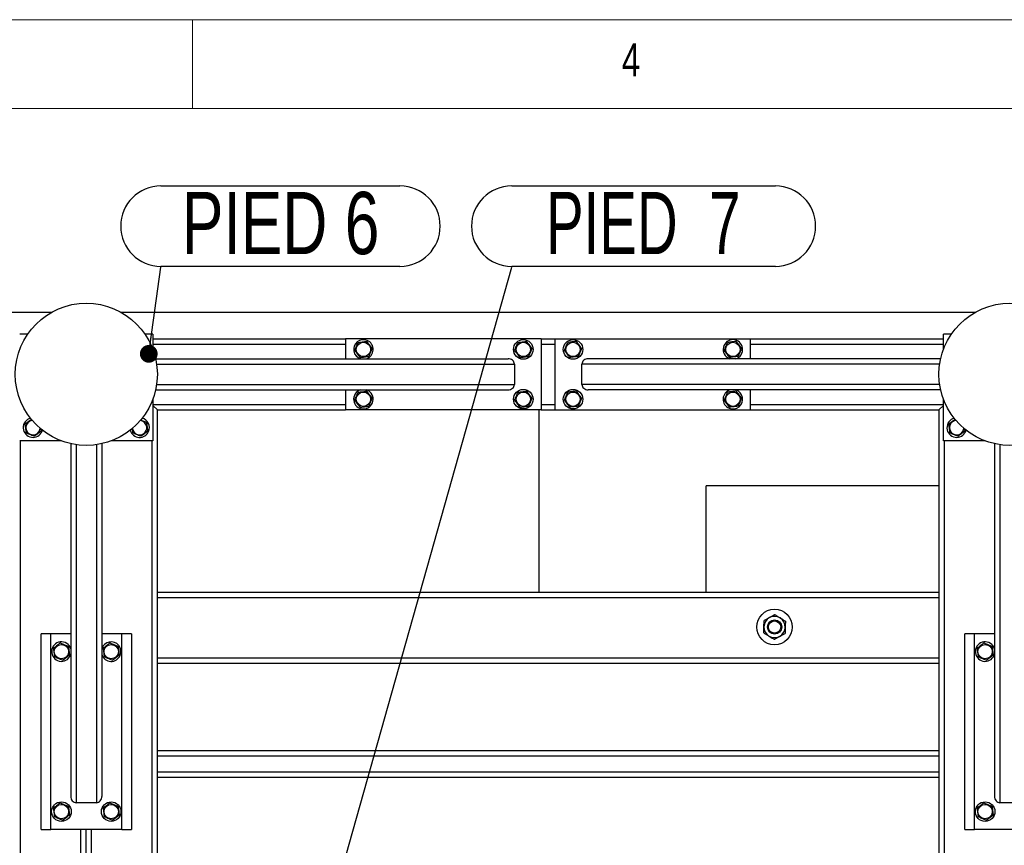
# Model space of a CAD drawing. Header units: millimetres. Extents: x 5 to 589, y 5 to 415.
# Tile 29 of 115: x 137 to 193, y 369 to 415. Entities that reach past the tile are written whole.
import ezdxf

# ---------------------------------------------------------------- set-up
doc = ezdxf.new("R2010")
doc.units = ezdxf.units.MM
doc.layers.add('NOTES', color=6, linetype='Continuous')
doc.layers.add('TRAIT-FORT', color=4, linetype='Continuous', lineweight=25)
doc.styles.add('SLDTEXTSTYLE0', font='TXT', dxfattribs={"width": 0.75})
doc.styles.add('SLDTEXTSTYLE9', font='TXT', dxfattribs={"width": 0.678571})
doc.dimstyles.new('SLDDIMSTYLE3', dxfattribs={"dimtxt": 0.18, "dimasz": 1, "dimexe": 0, "dimexo": 0.0625, "dimgap": 0, "dimtad": 0, "dimtih": 1, "dimtoh": 1, "dimdec": 0, "dimrnd": 1e-09, "dimzin": 0, "dimdsep": 46, "dimtxsty": 'Standard', "dimblk1": 'DOT', "dimblk2": 'DOT', "dimsah": 1, "dimcen": 0.09, "dimadec": 0, "dimazin": 0, "dimtfac": 1, "dimtdec": 0, "dimtofl": 0, "dimtmove": 0, "dimatfit": 3, "dimldrblk": 'DOT', "dimfxl": 1, "dimfrac": 2, "dimtolj": 1, "dimtzin": 0, "dimarcsym": 0})

# ---------------------------------------------------------------- blocks, each defined once
blk = doc.blocks.new('SW_NOTE_13')
at = {"layer": 'NOTES', "color": 0}
for p, q in [((0, 4.574), (13.459, 4.574)), ((13.459, 0.046), (0, 0.046))]:
    blk.add_line(p, q, dxfattribs=at)
for centre, start, end in [((0, 2.31), 90, 270), ((13.459, 2.31), 270, 90)]:
    blk.add_arc(centre, 2.264, start, end, dxfattribs=at)
at = {"layer": 'NOTES', "color": 0, "insert": (6.739, 4.235), "char_height": 3.5, "attachment_point": 2, "style": 'SLDTEXTSTYLE0'}
blk.add_mtext('PIED 6', dxfattribs=at)
blk = doc.blocks.new('_DOT')
at = {"color": 0, "linetype": 'ByBlock', "lineweight": -2}
blk.add_line((-0.5, 0), (-1, 0), dxfattribs=at)
at = {"color": 0, "linetype": 'ByBlock', "const_width": 0.5}
blk.add_lwpolyline([(-0.25, 0, 1), (0.25, 0, 1)], format="xyb", close=True, dxfattribs=at)
blk = doc.blocks.new('SW_NOTE_25')
at = {"layer": 'NOTES', "color": 0}
for p, q in [((0, 4.574), (14.843, 4.574)), ((14.843, 0.046), (0, 0.046))]:
    blk.add_line(p, q, dxfattribs=at)
for centre, start, end in [((0, 2.31), 90, 270), ((14.843, 2.31), 270, 90)]:
    blk.add_arc(centre, 2.264, start, end, dxfattribs=at)
at = {"layer": 'NOTES', "color": 0, "insert": (7.401, 4.235), "char_height": 3.5, "attachment_point": 2, "style": 'SLDTEXTSTYLE9'}
blk.add_mtext('PIED  7', dxfattribs=at)

msp = doc.modelspace()

# ---------------------------------------------------------------- linework, layer by layer
at = {"color": 7, "linetype": 'Continuous', "lineweight": 18}
for p, q in [((589, 415), (5, 415)), ((147, 410), (147, 415)), ((584, 410), (10, 410))]:
    msp.add_line(p, q, dxfattribs=at)
at = {"layer": 'TRAIT-FORT', "color": 4, "linetype": 'Continuous', "lineweight": 25}
for p, q in [((91.45676, 398.55196), (139.08377, 398.55196)), ((142.95676, 398.55196), (191.08377, 398.55196)), ((137.71308, 397.30196), (137.27027, 397.30196)), ((144.77027, 397.30196), (144.32745, 397.30196)), ((144.77027, 397.30196), (144.77027, 396.4439)), ((144.77027, 397.05196), (155.62027, 397.05196)), ((155.62027, 397.05196), (155.62027, 395.92696)), ((166.62027, 397.05196), (155.62027, 397.05196)), ((166.62027, 397.05196), (166.62027, 393.05196)), ((166.62027, 397.05196), (167.42027, 397.05196)), ((167.42027, 393.05196), (167.42027, 397.05196)), ((167.42027, 397.05196), (178.42027, 397.05196)), ((178.42027, 395.92696), (178.42027, 397.05196)), ((178.42027, 397.05196), (189.27027, 397.05196)), ((189.27027, 396.4439), (189.27027, 397.30196)), ((189.71308, 397.30196), (189.27027, 397.30196)), ((144.77027, 396.75196), (155.62027, 396.75196)), ((166.62027, 396.75196), (167.42027, 396.75196)), ((178.42027, 396.75196), (189.27027, 396.75196)), ((144.92339, 395.92696), (164.76467, 395.92696)), ((189.11714, 395.92696), (169.27586, 395.92696)), ((177.20959, 395.94391), (177.25633, 395.92696)), ((144.97872, 395.62696), (165.12027, 395.62696)), ((165.12027, 395.62696), (165.12027, 394.47696)), ((168.92027, 394.47696), (168.92027, 395.62696)), ((189.06181, 395.62696), (168.92027, 395.62696)), ((144.92339, 394.17696), (164.76467, 394.17696)), ((144.97872, 394.47696), (165.12027, 394.47696)), ((155.62027, 394.17696), (155.62027, 393.05196)), ((156.83094, 394.16001), (156.7842, 394.17696)), ((189.06181, 394.47696), (168.92027, 394.47696)), ((189.11714, 394.17696), (169.27586, 394.17696)), ((178.42027, 393.05196), (178.42027, 394.17696)), ((144.77027, 393.66002), (144.77027, 391.30196)), ((189.27027, 391.30196), (189.27027, 393.66002)), ((144.77027, 393.35196), (155.62027, 393.35196)), ((145.02027, 393.05196), (144.77027, 393.30196)), ((144.77027, 393.30196), (145.02027, 393.05196)), ((145.02027, 393.05196), (155.62027, 393.05196)), ((145.02027, 382.80196), (145.02027, 393.05196)), ((166.62027, 393.05196), (155.62027, 393.05196)), ((166.52027, 382.80196), (166.52027, 393.05196)), ((166.62027, 393.35196), (167.42027, 393.35196)), ((166.62027, 393.05196), (167.42027, 393.05196)), ((167.42027, 393.05196), (178.42027, 393.05196)), ((178.42027, 393.35196), (189.27027, 393.35196)), ((178.42027, 393.05196), (189.02027, 393.05196)), ((189.27027, 393.30196), (189.02027, 393.05196)), ((189.02027, 393.05196), (189.27027, 393.30196)), ((189.02027, 393.05196), (189.02027, 382.80196)), ((138.52832, 391.84128), (138.5504, 391.90547)), ((190.52832, 391.84128), (190.55029, 391.9051)), ((139.62832, 391.30196), (137.27027, 391.30196)), ((137.32027, 330.05196), (137.32027, 391.30196)), ((140.14527, 391.14884), (140.14527, 371.30755)), ((140.44527, 391.0935), (140.44527, 370.95196)), ((141.59527, 391.0935), (141.59527, 370.95196)), ((141.89527, 391.14884), (141.89527, 371.30755)), ((144.77027, 391.30196), (142.41221, 391.30196)), ((144.72027, 330.05196), (144.72027, 391.30196)), ((191.62832, 391.30196), (189.27027, 391.30196)), ((189.32027, 391.30196), (189.32027, 330.05196)), ((192.14527, 391.14884), (192.14527, 371.30755)), ((192.44527, 391.0935), (192.44527, 370.95196)), ((189.02027, 388.77414), (175.91015, 388.77414)), ((175.91015, 382.80196), (175.91015, 388.77414)), ((145.02027, 382.80196), (189.02027, 382.80196)), ((145.02027, 382.50196), (145.02027, 382.80196)), ((145.02027, 382.50196), (189.02027, 382.50196)), ((145.02027, 379.10196), (145.02027, 382.50196)), ((189.02027, 382.80196), (189.02027, 382.50196)), ((189.02027, 382.50196), (189.02027, 379.10196)), ((139.02027, 380.45196), (138.47027, 380.45196)), ((138.47027, 369.45196), (138.47027, 380.45196)), ((140.14527, 380.45196), (139.02027, 380.45196)), ((139.02027, 369.45196), (139.02027, 380.45196)), ((143.02027, 380.45196), (141.89527, 380.45196)), ((143.02027, 369.45196), (143.02027, 380.45196)), ((143.57027, 380.45196), (143.02027, 380.45196)), ((143.57027, 380.45196), (143.57027, 369.45196)), ((191.02027, 380.45196), (190.47027, 380.45196)), ((190.47027, 369.45196), (190.47027, 380.45196)), ((192.14527, 380.45196), (191.02027, 380.45196)), ((191.02027, 369.45196), (191.02027, 380.45196)), ((140.12832, 379.24128), (140.14527, 379.28802)), ((192.12832, 379.24128), (192.14527, 379.28802)), ((145.02027, 379.10196), (189.02027, 379.10196)), ((145.02027, 378.80196), (145.02027, 379.10196)), ((145.02027, 328.30196), (145.02027, 378.80196)), ((145.02027, 378.80196), (189.02027, 378.80196)), ((189.02027, 379.10196), (189.02027, 378.80196)), ((189.02027, 378.80196), (189.02027, 328.30196)), ((189.02027, 373.87728), (145.02027, 373.87728)), ((189.02027, 373.57728), (145.02027, 373.57728)), ((189.02027, 372.67728), (145.02027, 372.67728)), ((189.02027, 372.37728), (145.02027, 372.37728)), ((141.59527, 370.95196), (140.44527, 370.95196)), ((193.59527, 370.95196), (192.44527, 370.95196)), ((138.47027, 369.45196), (139.02027, 369.45196)), ((143.02027, 369.45196), (139.02027, 369.45196)), ((140.72027, 351.90196), (140.72027, 369.45196)), ((141.02027, 351.90196), (141.02027, 369.45196)), ((141.32027, 351.90196), (141.32027, 369.45196)), ((143.02027, 369.45196), (143.57027, 369.45196)), ((190.47027, 369.45196), (191.02027, 369.45196)), ((195.02027, 369.45196), (191.02027, 369.45196))]:
    msp.add_line(p, q, dxfattribs=at)
for centre, radius in [((141.02027, 395.05196), 4), ((193.02027, 395.05196), 4), ((165.62027, 396.45196), 0.55), ((168.42027, 396.45196), 0.55), ((156.62027, 396.45196), 0.40375), ((165.62027, 396.45196), 0.40375), ((168.42027, 396.45196), 0.40375), ((177.42027, 396.45196), 0.40375), ((165.62027, 393.65196), 0.55), ((168.42027, 393.65196), 0.55), ((156.62027, 393.65196), 0.40375), ((165.62027, 393.65196), 0.40375), ((168.42027, 393.65196), 0.40375), ((177.42027, 393.65196), 0.40375), ((179.76699, 380.83689), 1), ((179.76699, 380.83689), 0.4), ((179.76699, 380.83689), 0.345), ((139.62027, 379.45196), 0.40375), ((142.42027, 379.45196), 0.40375), ((191.62027, 379.45196), 0.40375), ((139.62027, 370.45196), 0.55), ((139.62027, 370.45196), 0.40375), ((142.42027, 370.45196), 0.55), ((142.42027, 370.45196), 0.40375), ((191.62027, 370.45196), 0.55), ((191.62027, 370.45196), 0.40375)]:
    msp.add_circle(centre, radius, dxfattribs=at)
for centre, radius, start, end in [((156.62027, 396.45196), 0.55, 67.477326, 252.658557), ((156.62027, 396.45196), 0.55, 287.341443, 67.477326), ((177.42027, 396.45196), 0.55, 287.341443, 247.477326), ((156.62027, 393.65196), 0.55, 107.341443, 67.477326), ((177.42027, 393.65196), 0.55, 107.341443, 247.477326), ((177.42027, 393.65196), 0.55, 247.477326, 72.658557), ((138.02027, 392.05196), 0.55, 105.446866, 337.477326), ((138.02027, 392.05196), 0.40375, 94.502768, 354.469742), ((144.02027, 392.05196), 0.40375, 7.093779, 85.699202), ((144.02027, 392.05196), 0.55, 337.477326, 74.519144), ((190.02027, 392.05196), 0.55, 105.487406, 337.477326), ((190.02027, 392.05196), 0.40375, 95.878862, 354.121128), ((144.02027, 392.05196), 0.55, 195.480877, 337.477326), ((144.02027, 392.05196), 0.40375, 183.884884, 7.093779), ((179.76699, 380.83689), 0.6, 118.232225, 178.232225), ((179.76699, 380.83689), 0.6, 58.232225, 118.232225), ((179.76699, 380.83689), 0.6, 178.232225, 238.232225), ((179.76699, 380.83689), 0.6, 298.232225, 358.232225), ((179.76699, 380.83689), 0.6, 358.232225, 58.232225), ((179.76699, 380.83689), 0.6, 238.232225, 298.232225), ((139.62027, 379.45196), 0.55, 17.341443, 337.477326), ((142.42027, 379.45196), 0.55, 337.477326, 162.658557), ((191.62027, 379.45196), 0.55, 17.341443, 337.477326), ((142.42027, 379.45196), 0.55, 197.341443, 337.477326)]:
    msp.add_arc(centre, radius, start, end, dxfattribs=at)
for centre, major_axis, start_param, end_param in [((164.76467, 395.62696), (0.35559, 0), 0, 1.57079633), ((169.27586, 395.62696), (-0.35559, 0), 4.71238898, 6.28318531), ((164.76467, 394.47696), (0.35559, 0), 4.71238898, 6.28318531), ((169.27586, 394.47696), (-0.35559, 0), 0, 1.57079633), ((140.44527, 371.30755), (0, -0.35559), 4.71238898, 6.28318531), ((141.59527, 371.30755), (0, -0.35559), 0, 1.57079633), ((192.44527, 371.30755), (0, -0.35559), 4.71238898, 6.28318531)]:
    msp.add_ellipse(centre, major_axis=major_axis, ratio=0.84366149, start_param=start_param, end_param=end_param, dxfattribs=at)
for points, knots in [([(156.32429, 396.8434), (156.38625, 396.85112), (156.48872, 396.86387), (156.63735, 396.88236), (156.73734, 396.89481), (156.79486, 396.90197), (156.81128, 396.90401)], [0, 0, 0, 0, 0.38554949, 0.63764185, 0.89654625, 1, 1, 1, 1]), ([(157.10726, 396.51256), (157.08157, 396.54654), (157.02963, 396.61522), (156.95268, 396.71699), (156.87913, 396.81428), (156.83403, 396.87392), (156.81128, 396.90401)], [0, 0, 0, 0, 0.26460494, 0.53494775, 0.76534313, 1, 1, 1, 1]), ([(165.32429, 396.8434), (165.38625, 396.85112), (165.48872, 396.86387), (165.63735, 396.88236), (165.73734, 396.89481), (165.79486, 396.90197), (165.81128, 396.90401)], [0, 0, 0, 0, 0.38554949, 0.63764185, 0.89654625, 1, 1, 1, 1]), ([(166.10726, 396.51256), (166.08157, 396.54654), (166.02963, 396.61522), (165.95268, 396.71699), (165.87913, 396.81428), (165.83403, 396.87392), (165.81128, 396.90401)], [0, 0, 0, 0, 0.26460494, 0.53494775, 0.76534313, 1, 1, 1, 1]), ([(168.61128, 396.90401), (168.54932, 396.8963), (168.44684, 396.88355), (168.29821, 396.86505), (168.19822, 396.85261), (168.14071, 396.84545), (168.12429, 396.8434)], [0, 0, 0, 0, 0.38554949, 0.63764185, 0.89654625, 1, 1, 1, 1]), ([(168.90726, 396.51256), (168.88157, 396.54654), (168.82963, 396.61522), (168.75268, 396.71699), (168.67913, 396.81428), (168.63403, 396.87392), (168.61128, 396.90401)], [0, 0, 0, 0, 0.26460494, 0.53494775, 0.76534313, 1, 1, 1, 1]), ([(177.61128, 396.90401), (177.54932, 396.8963), (177.44684, 396.88355), (177.29821, 396.86505), (177.19822, 396.85261), (177.14071, 396.84545), (177.12429, 396.8434)], [0, 0, 0, 0, 0.38554949, 0.63764185, 0.89654625, 1, 1, 1, 1]), ([(177.90726, 396.51256), (177.88157, 396.54654), (177.82963, 396.61522), (177.75268, 396.71699), (177.67913, 396.81428), (177.63403, 396.87392), (177.61128, 396.90401)], [0, 0, 0, 0, 0.26460494, 0.53494775, 0.76534313, 1, 1, 1, 1]), ([(156.13327, 396.39136), (156.14985, 396.43059), (156.18337, 396.50991), (156.23303, 396.62743), (156.2805, 396.73978), (156.3096, 396.80865), (156.32429, 396.8434)], [0, 0, 0, 0, 0.26460494, 0.53494775, 0.76534313, 1, 1, 1, 1]), ([(156.13327, 396.39136), (156.15896, 396.35738), (156.2109, 396.2887), (156.28785, 396.18693), (156.3614, 396.08964), (156.4065, 396.03), (156.42925, 395.99991)], [0, 0, 0, 0, 0.26460494, 0.53494775, 0.76534313, 1, 1, 1, 1]), ([(157.10726, 396.51256), (157.09068, 396.47333), (157.05716, 396.39401), (157.0075, 396.27649), (156.96003, 396.16414), (156.93093, 396.09527), (156.91625, 396.06052)], [0, 0, 0, 0, 0.26460494, 0.53494775, 0.76534313, 1, 1, 1, 1]), ([(165.13327, 396.39136), (165.14985, 396.43059), (165.18337, 396.50991), (165.23303, 396.62743), (165.2805, 396.73978), (165.3096, 396.80865), (165.32429, 396.8434)], [0, 0, 0, 0, 0.26460494, 0.53494775, 0.76534313, 1, 1, 1, 1]), ([(165.13327, 396.39136), (165.15896, 396.35738), (165.2109, 396.2887), (165.28785, 396.18693), (165.3614, 396.08964), (165.4065, 396.03), (165.42925, 395.99991)], [0, 0, 0, 0, 0.26460494, 0.53494775, 0.76534313, 1, 1, 1, 1]), ([(166.10726, 396.51256), (166.09068, 396.47333), (166.05716, 396.39401), (166.0075, 396.27649), (165.96003, 396.16414), (165.93093, 396.09527), (165.91625, 396.06052)], [0, 0, 0, 0, 0.26460494, 0.53494775, 0.76534313, 1, 1, 1, 1]), ([(167.93327, 396.39136), (167.94985, 396.43059), (167.98337, 396.50991), (168.03303, 396.62743), (168.0805, 396.73978), (168.1096, 396.80865), (168.12429, 396.8434)], [0, 0, 0, 0, 0.26460494, 0.53494775, 0.76534313, 1, 1, 1, 1]), ([(167.93327, 396.39136), (167.95896, 396.35738), (168.0109, 396.2887), (168.08785, 396.18693), (168.1614, 396.08964), (168.2065, 396.03), (168.22925, 395.99991)], [0, 0, 0, 0, 0.26460494, 0.53494775, 0.76534313, 1, 1, 1, 1]), ([(168.90726, 396.51256), (168.89068, 396.47333), (168.85716, 396.39401), (168.8075, 396.27649), (168.76003, 396.16414), (168.73093, 396.09527), (168.71625, 396.06052)], [0, 0, 0, 0, 0.26460494, 0.53494775, 0.76534313, 1, 1, 1, 1]), ([(176.93327, 396.39136), (176.94985, 396.43059), (176.98337, 396.50991), (177.03303, 396.62743), (177.0805, 396.73978), (177.1096, 396.80865), (177.12429, 396.8434)], [0, 0, 0, 0, 0.26460494, 0.53494775, 0.76534313, 1, 1, 1, 1]), ([(176.93327, 396.39136), (176.95896, 396.35738), (177.0109, 396.2887), (177.08785, 396.18693), (177.1614, 396.08964), (177.2065, 396.03), (177.22925, 395.99991)], [0, 0, 0, 0, 0.26460494, 0.53494775, 0.76534313, 1, 1, 1, 1]), ([(177.90726, 396.51256), (177.89068, 396.47333), (177.85716, 396.39401), (177.8075, 396.27649), (177.76003, 396.16414), (177.73093, 396.09527), (177.71625, 396.06052)], [0, 0, 0, 0, 0.26460494, 0.53494775, 0.76534313, 1, 1, 1, 1]), ([(156.42925, 395.99991), (156.49122, 396.00762), (156.59369, 396.02037), (156.74232, 396.03887), (156.84231, 396.05131), (156.89983, 396.05847), (156.91625, 396.06052)], [0, 0, 0, 0, 0.38554949, 0.63764185, 0.89654625, 1, 1, 1, 1]), ([(165.42925, 395.99991), (165.49122, 396.00762), (165.59369, 396.02037), (165.74232, 396.03887), (165.84231, 396.05131), (165.89983, 396.05847), (165.91625, 396.06052)], [0, 0, 0, 0, 0.38554949, 0.63764185, 0.89654625, 1, 1, 1, 1]), ([(168.71625, 396.06052), (168.65429, 396.0528), (168.55181, 396.04005), (168.40318, 396.02156), (168.30319, 396.00911), (168.24567, 396.00195), (168.22925, 395.99991)], [0, 0, 0, 0, 0.38554949, 0.63764185, 0.89654625, 1, 1, 1, 1]), ([(177.71625, 396.06052), (177.65429, 396.0528), (177.55181, 396.04005), (177.40318, 396.02156), (177.30319, 396.00911), (177.24567, 396.00195), (177.22925, 395.99991)], [0, 0, 0, 0, 0.38554949, 0.63764185, 0.89654625, 1, 1, 1, 1]), ([(156.13327, 393.59136), (156.14985, 393.63059), (156.18337, 393.70991), (156.23303, 393.82743), (156.2805, 393.93978), (156.3096, 394.00865), (156.32429, 394.0434)], [0, 0, 0, 0, 0.26460494, 0.53494775, 0.76534313, 1, 1, 1, 1]), ([(156.13327, 393.59136), (156.15896, 393.55738), (156.2109, 393.4887), (156.28785, 393.38693), (156.3614, 393.28964), (156.4065, 393.23), (156.42925, 393.19991)], [0, 0, 0, 0, 0.26460494, 0.53494775, 0.76534313, 1, 1, 1, 1]), ([(156.32429, 394.0434), (156.38625, 394.05112), (156.48872, 394.06387), (156.63735, 394.08236), (156.73734, 394.09481), (156.79486, 394.10197), (156.81128, 394.10401)], [0, 0, 0, 0, 0.38554949, 0.63764185, 0.89654625, 1, 1, 1, 1]), ([(157.10726, 393.71256), (157.08157, 393.74654), (157.02963, 393.81522), (156.95268, 393.91699), (156.87913, 394.01428), (156.83403, 394.07392), (156.81128, 394.10401)], [0, 0, 0, 0, 0.26460494, 0.53494775, 0.76534313, 1, 1, 1, 1]), ([(157.10726, 393.71256), (157.09068, 393.67333), (157.05716, 393.59401), (157.0075, 393.47649), (156.96003, 393.36414), (156.93093, 393.29527), (156.91625, 393.26052)], [0, 0, 0, 0, 0.26460494, 0.53494775, 0.76534313, 1, 1, 1, 1]), ([(165.13327, 393.59136), (165.14985, 393.63059), (165.18337, 393.70991), (165.23303, 393.82743), (165.2805, 393.93978), (165.3096, 394.00865), (165.32429, 394.0434)], [0, 0, 0, 0, 0.26460494, 0.53494775, 0.76534313, 1, 1, 1, 1]), ([(165.13327, 393.59136), (165.15896, 393.55738), (165.2109, 393.4887), (165.28785, 393.38693), (165.3614, 393.28964), (165.4065, 393.23), (165.42925, 393.19991)], [0, 0, 0, 0, 0.26460494, 0.53494775, 0.76534313, 1, 1, 1, 1]), ([(165.32429, 394.0434), (165.38625, 394.05112), (165.48872, 394.06387), (165.63735, 394.08236), (165.73734, 394.09481), (165.79486, 394.10197), (165.81128, 394.10401)], [0, 0, 0, 0, 0.38554949, 0.63764185, 0.89654625, 1, 1, 1, 1]), ([(166.10726, 393.71256), (166.08157, 393.74654), (166.02963, 393.81522), (165.95268, 393.91699), (165.87913, 394.01428), (165.83403, 394.07392), (165.81128, 394.10401)], [0, 0, 0, 0, 0.26460494, 0.53494775, 0.76534313, 1, 1, 1, 1]), ([(166.10726, 393.71256), (166.09068, 393.67333), (166.05716, 393.59401), (166.0075, 393.47649), (165.96003, 393.36414), (165.93093, 393.29527), (165.91625, 393.26052)], [0, 0, 0, 0, 0.26460494, 0.53494775, 0.76534313, 1, 1, 1, 1]), ([(167.93327, 393.59136), (167.94985, 393.63059), (167.98337, 393.70991), (168.03303, 393.82743), (168.0805, 393.93978), (168.1096, 394.00865), (168.12429, 394.0434)], [0, 0, 0, 0, 0.26460494, 0.53494775, 0.76534313, 1, 1, 1, 1]), ([(167.93327, 393.59136), (167.95896, 393.55738), (168.0109, 393.4887), (168.08785, 393.38693), (168.1614, 393.28964), (168.2065, 393.23), (168.22925, 393.19991)], [0, 0, 0, 0, 0.26460494, 0.53494775, 0.76534313, 1, 1, 1, 1]), ([(168.61128, 394.10401), (168.54932, 394.0963), (168.44684, 394.08355), (168.29821, 394.06505), (168.19822, 394.05261), (168.14071, 394.04545), (168.12429, 394.0434)], [0, 0, 0, 0, 0.38554949, 0.63764185, 0.89654625, 1, 1, 1, 1]), ([(168.90726, 393.71256), (168.88157, 393.74654), (168.82963, 393.81522), (168.75268, 393.91699), (168.67913, 394.01428), (168.63403, 394.07392), (168.61128, 394.10401)], [0, 0, 0, 0, 0.26460494, 0.53494775, 0.76534313, 1, 1, 1, 1]), ([(168.90726, 393.71256), (168.89068, 393.67333), (168.85716, 393.59401), (168.8075, 393.47649), (168.76003, 393.36414), (168.73093, 393.29527), (168.71625, 393.26052)], [0, 0, 0, 0, 0.26460494, 0.53494775, 0.76534313, 1, 1, 1, 1]), ([(176.93327, 393.59136), (176.94985, 393.63059), (176.98337, 393.70991), (177.03303, 393.82743), (177.0805, 393.93978), (177.1096, 394.00865), (177.12429, 394.0434)], [0, 0, 0, 0, 0.26460494, 0.53494775, 0.76534313, 1, 1, 1, 1]), ([(176.93327, 393.59136), (176.95896, 393.55738), (177.0109, 393.4887), (177.08785, 393.38693), (177.1614, 393.28964), (177.2065, 393.23), (177.22925, 393.19991)], [0, 0, 0, 0, 0.26460494, 0.53494775, 0.76534313, 1, 1, 1, 1]), ([(177.61128, 394.10401), (177.54932, 394.0963), (177.44684, 394.08355), (177.29821, 394.06505), (177.19822, 394.05261), (177.14071, 394.04545), (177.12429, 394.0434)], [0, 0, 0, 0, 0.38554949, 0.63764185, 0.89654625, 1, 1, 1, 1]), ([(177.90726, 393.71256), (177.88157, 393.74654), (177.82963, 393.81522), (177.75268, 393.91699), (177.67913, 394.01428), (177.63403, 394.07392), (177.61128, 394.10401)], [0, 0, 0, 0, 0.26460494, 0.53494775, 0.76534313, 1, 1, 1, 1]), ([(177.90726, 393.71256), (177.89068, 393.67333), (177.85716, 393.59401), (177.8075, 393.47649), (177.76003, 393.36414), (177.73093, 393.29527), (177.71625, 393.26052)], [0, 0, 0, 0, 0.26460494, 0.53494775, 0.76534313, 1, 1, 1, 1]), ([(156.42925, 393.19991), (156.49122, 393.20762), (156.59369, 393.22037), (156.74232, 393.23887), (156.84231, 393.25131), (156.89983, 393.25847), (156.91625, 393.26052)], [0, 0, 0, 0, 0.38554949, 0.63764185, 0.89654625, 1, 1, 1, 1]), ([(165.42925, 393.19991), (165.49122, 393.20762), (165.59369, 393.22037), (165.74232, 393.23887), (165.84231, 393.25131), (165.89983, 393.25847), (165.91625, 393.26052)], [0, 0, 0, 0, 0.38554949, 0.63764185, 0.89654625, 1, 1, 1, 1]), ([(168.71625, 393.26052), (168.65429, 393.2528), (168.55181, 393.24005), (168.40318, 393.22156), (168.30319, 393.20911), (168.24567, 393.20195), (168.22925, 393.19991)], [0, 0, 0, 0, 0.38554949, 0.63764185, 0.89654625, 1, 1, 1, 1]), ([(177.71625, 393.26052), (177.65429, 393.2528), (177.55181, 393.24005), (177.40318, 393.22156), (177.30319, 393.20911), (177.24567, 393.20195), (177.22925, 393.19991)], [0, 0, 0, 0, 0.38554949, 0.63764185, 0.89654625, 1, 1, 1, 1]), ([(137.93388, 392.51946), (137.90843, 392.50021), (137.84824, 392.4547), (137.75521, 392.38436), (137.65796, 392.31082), (137.59831, 392.26573), (137.56822, 392.24297)], [0, 0, 0, 0, 0.21217972, 0.50179487, 0.74861479, 1, 1, 1, 1]), ([(144.08668, 392.48528), (144.12501, 392.46908), (144.19846, 392.43805), (144.30812, 392.39171), (144.37697, 392.36262), (144.41171, 392.34794)], [0, 0, 0, 0, 0.35098757, 0.67252018, 1, 1, 1, 1]), ([(189.93388, 392.51946), (189.90843, 392.50021), (189.84824, 392.4547), (189.75521, 392.38436), (189.65796, 392.31082), (189.59831, 392.26573), (189.56822, 392.24297)], [0, 0, 0, 0, 0.21217972, 0.50179487, 0.74861479, 1, 1, 1, 1]), ([(137.56822, 392.24297), (137.57593, 392.18101), (137.58868, 392.07854), (137.60718, 391.92991), (137.61962, 391.82991), (137.62678, 391.7724), (137.62882, 391.75598)], [0, 0, 0, 0, 0.38554949, 0.63764185, 0.89654625, 1, 1, 1, 1]), ([(138.45683, 391.98539), (138.45996, 391.96022), (138.46519, 391.91816), (138.47027, 391.87734), (138.47231, 391.86095)], [0, 0, 0, 0, 0.59842404, 1, 1, 1, 1]), ([(143.59802, 392.00352), (143.60101, 391.97945), (143.60932, 391.9127), (143.61962, 391.82991), (143.62678, 391.7724), (143.62882, 391.75598)], [0, 0, 0, 0, 0.28721743, 0.79649959, 1, 1, 1, 1]), ([(144.41171, 392.34794), (144.41942, 392.28598), (144.43217, 392.18351), (144.45067, 392.03488), (144.46311, 391.93488), (144.47027, 391.87737), (144.47231, 391.86095)], [0, 0, 0, 0, 0.38554949, 0.63764185, 0.89654625, 1, 1, 1, 1]), ([(189.56822, 392.24297), (189.57593, 392.18101), (189.58868, 392.07854), (189.60718, 391.92991), (189.61962, 391.82991), (189.62678, 391.7724), (189.62882, 391.75598)], [0, 0, 0, 0, 0.38554949, 0.63764185, 0.89654625, 1, 1, 1, 1]), ([(190.45683, 391.98539), (190.45996, 391.96022), (190.46519, 391.91816), (190.47027, 391.87734), (190.47231, 391.86095)], [0, 0, 0, 0, 0.598424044, 1, 1, 1, 1]), ([(138.08087, 391.56497), (138.04164, 391.58155), (137.96231, 391.61506), (137.84479, 391.66472), (137.73245, 391.71219), (137.66357, 391.7413), (137.62882, 391.75598)], [0, 0, 0, 0, 0.26460494, 0.53494775, 0.76534313, 1, 1, 1, 1]), ([(138.08087, 391.56497), (138.11484, 391.59066), (138.18353, 391.64259), (138.2853, 391.71954), (138.38258, 391.7931), (138.44222, 391.83819), (138.47231, 391.86095)], [0, 0, 0, 0, 0.26460494, 0.53494775, 0.76534313, 1, 1, 1, 1]), ([(144.08087, 391.56497), (144.04164, 391.58155), (143.96231, 391.61506), (143.84479, 391.66472), (143.73245, 391.71219), (143.66357, 391.7413), (143.62882, 391.75598)], [0, 0, 0, 0, 0.26460494, 0.53494775, 0.76534313, 1, 1, 1, 1]), ([(144.08087, 391.56497), (144.11484, 391.59066), (144.18353, 391.64259), (144.2853, 391.71954), (144.38258, 391.7931), (144.44222, 391.83819), (144.47231, 391.86095)], [0, 0, 0, 0, 0.26460494, 0.53494775, 0.76534313, 1, 1, 1, 1]), ([(190.08087, 391.56497), (190.04164, 391.58155), (189.96231, 391.61506), (189.84479, 391.66472), (189.73245, 391.71219), (189.66357, 391.7413), (189.62882, 391.75598)], [0, 0, 0, 0, 0.26460494, 0.53494775, 0.76534313, 1, 1, 1, 1]), ([(190.08087, 391.56497), (190.11484, 391.59066), (190.18353, 391.64259), (190.2853, 391.71954), (190.38258, 391.7931), (190.44222, 391.83819), (190.47231, 391.86095)], [0, 0, 0, 0, 0.26460494, 0.53494775, 0.76534313, 1, 1, 1, 1]), ([(179.48316, 381.36551), (179.45662, 381.35126), (179.40299, 381.32247), (179.32492, 381.28055), (179.24944, 381.24003), (179.20186, 381.21448), (179.17796, 381.20165)], [0, 0, 0, 0, 0.24957685, 0.50436193, 0.75104582, 1, 1, 1, 1]), ([(179.78836, 381.52938), (179.76769, 381.51829), (179.72625, 381.49603), (179.66091, 381.46095), (179.5926, 381.42427), (179.53266, 381.39209), (179.49594, 381.37238), (179.48316, 381.36551)], [0, 0, 0, 0, 0.215517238, 0.432226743, 0.654458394, 0.879689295, 1, 1, 1, 1]), ([(179.78836, 381.52938), (179.80545, 381.5188), (179.8397, 381.49759), (179.90481, 381.45727), (179.98557, 381.40726), (180.05015, 381.36727), (180.08287, 381.347)], [0, 0, 0, 0, 0.18501599, 0.37074143, 0.68116385, 1, 1, 1, 1]), ([(179.15659, 380.50916), (179.15731, 380.5326), (179.15876, 380.57962), (179.16105, 380.65375), (179.16344, 380.73125), (179.16554, 380.79924), (179.16682, 380.8409), (179.16727, 380.8554)], [0, 0, 0, 0, 0.215517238, 0.432226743, 0.654458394, 0.879689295, 1, 1, 1, 1]), ([(179.16727, 380.8554), (179.1682, 380.88551), (179.17008, 380.94635), (179.17281, 381.03492), (179.17546, 381.12055), (179.17712, 381.17453), (179.17796, 381.20165)], [0, 0, 0, 0, 0.24957685, 0.50436193, 0.75104582, 1, 1, 1, 1]), ([(180.08287, 381.347), (180.08794, 381.34387), (180.12903, 381.31843), (180.20727, 381.26997), (180.30022, 381.21241), (180.35567, 381.17808), (180.37739, 381.16463)], [0, 0, 0, 0, 0.04940377, 0.40100021, 0.76531448, 1, 1, 1, 1]), ([(180.3667, 380.81838), (180.36577, 380.78827), (180.36389, 380.72743), (180.36116, 380.63887), (180.35852, 380.55323), (180.35685, 380.49925), (180.35601, 380.47214)], [0, 0, 0, 0, 0.24957685, 0.50436193, 0.75104582, 1, 1, 1, 1]), ([(180.37739, 381.16463), (180.37666, 381.14118), (180.37521, 381.09417), (180.37292, 381.02003), (180.37053, 380.94254), (180.36843, 380.87455), (180.36715, 380.83289), (180.3667, 380.81838)], [0, 0, 0, 0, 0.21551724, 0.43222674, 0.65445839, 0.87968929, 1, 1, 1, 1]), ([(179.15659, 380.50916), (179.17368, 380.49857), (179.20792, 380.47737), (179.25818, 380.44624), (179.30676, 380.41616), (179.35369, 380.3871), (179.40194, 380.35722), (179.43467, 380.33695), (179.4511, 380.32678)], [0, 0, 0, 0, 0.18491158, 0.37053221, 0.5253481, 0.68099717, 0.8398193, 1, 1, 1, 1]), ([(179.4511, 380.32678), (179.45616, 380.32364), (179.49725, 380.2982), (179.5755, 380.24974), (179.66845, 380.19218), (179.72389, 380.15785), (179.74561, 380.1444)], [0, 0, 0, 0, 0.049403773, 0.401000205, 0.765314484, 1, 1, 1, 1]), ([(179.74561, 380.1444), (179.76628, 380.1555), (179.80772, 380.17775), (179.87307, 380.21283), (179.94138, 380.24951), (180.00131, 380.28169), (180.03803, 380.3014), (180.05081, 380.30827)], [0, 0, 0, 0, 0.21551724, 0.43222674, 0.65445839, 0.87968929, 1, 1, 1, 1]), ([(180.05081, 380.30827), (180.07735, 380.32252), (180.13099, 380.35131), (180.20905, 380.39323), (180.28453, 380.43376), (180.33211, 380.4593), (180.35601, 380.47214)], [0, 0, 0, 0, 0.24957685, 0.50436193, 0.75104582, 1, 1, 1, 1]), ([(139.55966, 379.93895), (139.52569, 379.91326), (139.457, 379.86133), (139.35523, 379.78438), (139.25795, 379.71082), (139.19831, 379.66573), (139.16822, 379.64297)], [0, 0, 0, 0, 0.26460494, 0.53494775, 0.76534313, 1, 1, 1, 1]), ([(139.55966, 379.93895), (139.5989, 379.92237), (139.67822, 379.88886), (139.79574, 379.8392), (139.90808, 379.79173), (139.97696, 379.76262), (140.01171, 379.74794)], [0, 0, 0, 0, 0.26460494, 0.53494775, 0.76534313, 1, 1, 1, 1]), ([(140.01171, 379.74794), (140.01942, 379.68598), (140.03217, 379.58351), (140.05067, 379.43488), (140.06311, 379.33488), (140.07027, 379.27737), (140.07231, 379.26095)], [0, 0, 0, 0, 0.385549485, 0.637641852, 0.896546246, 1, 1, 1, 1]), ([(142.35966, 379.93895), (142.32569, 379.91326), (142.257, 379.86133), (142.15523, 379.78438), (142.05795, 379.71082), (141.99831, 379.66573), (141.96822, 379.64297)], [0, 0, 0, 0, 0.26460494, 0.53494775, 0.76534313, 1, 1, 1, 1]), ([(142.35966, 379.93895), (142.3989, 379.92237), (142.47822, 379.88886), (142.59574, 379.8392), (142.70808, 379.79173), (142.77696, 379.76262), (142.81171, 379.74794)], [0, 0, 0, 0, 0.26460494, 0.53494775, 0.76534313, 1, 1, 1, 1]), ([(142.81171, 379.74794), (142.81942, 379.68598), (142.83217, 379.58351), (142.85067, 379.43488), (142.86311, 379.33488), (142.87027, 379.27737), (142.87231, 379.26095)], [0, 0, 0, 0, 0.385549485, 0.637641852, 0.896546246, 1, 1, 1, 1]), ([(191.55966, 379.93895), (191.52569, 379.91326), (191.457, 379.86133), (191.35523, 379.78438), (191.25795, 379.71082), (191.19831, 379.66573), (191.16822, 379.64297)], [0, 0, 0, 0, 0.26460494, 0.53494775, 0.76534313, 1, 1, 1, 1]), ([(191.55966, 379.93895), (191.5989, 379.92237), (191.67822, 379.88886), (191.79574, 379.8392), (191.90808, 379.79173), (191.97696, 379.76262), (192.01171, 379.74794)], [0, 0, 0, 0, 0.26460494, 0.53494775, 0.76534313, 1, 1, 1, 1]), ([(192.01171, 379.74794), (192.01942, 379.68598), (192.03217, 379.58351), (192.05067, 379.43488), (192.06311, 379.33488), (192.07027, 379.27737), (192.07231, 379.26095)], [0, 0, 0, 0, 0.385549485, 0.637641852, 0.896546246, 1, 1, 1, 1]), ([(139.16822, 379.64297), (139.17593, 379.58101), (139.18868, 379.47854), (139.20718, 379.32991), (139.21962, 379.22991), (139.22678, 379.1724), (139.22882, 379.15598)], [0, 0, 0, 0, 0.38554949, 0.63764185, 0.89654625, 1, 1, 1, 1]), ([(139.68087, 378.96497), (139.64164, 378.98155), (139.56231, 379.01506), (139.44479, 379.06472), (139.33245, 379.11219), (139.26357, 379.1413), (139.22882, 379.15598)], [0, 0, 0, 0, 0.26460494, 0.53494775, 0.76534313, 1, 1, 1, 1]), ([(139.68087, 378.96497), (139.71484, 378.99066), (139.78353, 379.04259), (139.8853, 379.11954), (139.98258, 379.1931), (140.04222, 379.23819), (140.07231, 379.26095)], [0, 0, 0, 0, 0.26460494, 0.53494775, 0.76534313, 1, 1, 1, 1]), ([(141.96822, 379.64297), (141.97593, 379.58101), (141.98868, 379.47854), (142.00718, 379.32991), (142.01962, 379.22991), (142.02678, 379.1724), (142.02882, 379.15598)], [0, 0, 0, 0, 0.38554949, 0.63764185, 0.89654625, 1, 1, 1, 1]), ([(142.48087, 378.96497), (142.44164, 378.98155), (142.36231, 379.01506), (142.24479, 379.06472), (142.13245, 379.11219), (142.06357, 379.1413), (142.02882, 379.15598)], [0, 0, 0, 0, 0.26460494, 0.53494775, 0.76534313, 1, 1, 1, 1]), ([(142.48087, 378.96497), (142.51484, 378.99066), (142.58353, 379.04259), (142.6853, 379.11954), (142.78258, 379.1931), (142.84222, 379.23819), (142.87231, 379.26095)], [0, 0, 0, 0, 0.26460494, 0.53494775, 0.76534313, 1, 1, 1, 1]), ([(191.16822, 379.64297), (191.17593, 379.58101), (191.18868, 379.47854), (191.20718, 379.32991), (191.21962, 379.22991), (191.22678, 379.1724), (191.22882, 379.15598)], [0, 0, 0, 0, 0.38554949, 0.63764185, 0.89654625, 1, 1, 1, 1]), ([(191.68087, 378.96497), (191.64164, 378.98155), (191.56231, 379.01506), (191.44479, 379.06472), (191.33245, 379.11219), (191.26357, 379.1413), (191.22882, 379.15598)], [0, 0, 0, 0, 0.26460494, 0.53494775, 0.76534313, 1, 1, 1, 1]), ([(191.68087, 378.96497), (191.71484, 378.99066), (191.78353, 379.04259), (191.8853, 379.11954), (191.98258, 379.1931), (192.04222, 379.23819), (192.07231, 379.26095)], [0, 0, 0, 0, 0.26460494, 0.53494775, 0.76534313, 1, 1, 1, 1]), ([(139.55966, 370.93895), (139.52569, 370.91326), (139.457, 370.86133), (139.35523, 370.78438), (139.25795, 370.71082), (139.19831, 370.66573), (139.16822, 370.64297)], [0, 0, 0, 0, 0.26460494, 0.53494775, 0.76534313, 1, 1, 1, 1]), ([(139.55966, 370.93895), (139.5989, 370.92237), (139.67822, 370.88886), (139.79574, 370.8392), (139.90808, 370.79173), (139.97696, 370.76262), (140.01171, 370.74794)], [0, 0, 0, 0, 0.26460494, 0.53494775, 0.76534313, 1, 1, 1, 1]), ([(142.35966, 370.93895), (142.32569, 370.91326), (142.257, 370.86133), (142.15523, 370.78438), (142.05795, 370.71082), (141.99831, 370.66573), (141.96822, 370.64297)], [0, 0, 0, 0, 0.26460494, 0.53494775, 0.76534313, 1, 1, 1, 1]), ([(142.35966, 370.93895), (142.3989, 370.92237), (142.47822, 370.88886), (142.59574, 370.8392), (142.70808, 370.79173), (142.77696, 370.76262), (142.81171, 370.74794)], [0, 0, 0, 0, 0.26460494, 0.53494775, 0.76534313, 1, 1, 1, 1]), ([(191.55966, 370.93895), (191.52569, 370.91326), (191.457, 370.86133), (191.35523, 370.78438), (191.25795, 370.71082), (191.19831, 370.66573), (191.16822, 370.64297)], [0, 0, 0, 0, 0.26460494, 0.53494775, 0.76534313, 1, 1, 1, 1]), ([(191.55966, 370.93895), (191.5989, 370.92237), (191.67822, 370.88886), (191.79574, 370.8392), (191.90808, 370.79173), (191.97696, 370.76262), (192.01171, 370.74794)], [0, 0, 0, 0, 0.26460494, 0.53494775, 0.76534313, 1, 1, 1, 1]), ([(139.16822, 370.64297), (139.17593, 370.58101), (139.18868, 370.47854), (139.20718, 370.32991), (139.21962, 370.22991), (139.22678, 370.1724), (139.22882, 370.15598)], [0, 0, 0, 0, 0.38554949, 0.63764185, 0.89654625, 1, 1, 1, 1]), ([(140.01171, 370.74794), (140.01942, 370.68598), (140.03217, 370.58351), (140.05067, 370.43488), (140.06311, 370.33488), (140.07027, 370.27737), (140.07231, 370.26095)], [0, 0, 0, 0, 0.385549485, 0.637641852, 0.896546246, 1, 1, 1, 1]), ([(141.96822, 370.64297), (141.97593, 370.58101), (141.98868, 370.47854), (142.00718, 370.32991), (142.01962, 370.22991), (142.02678, 370.1724), (142.02882, 370.15598)], [0, 0, 0, 0, 0.38554949, 0.63764185, 0.89654625, 1, 1, 1, 1]), ([(142.81171, 370.74794), (142.81942, 370.68598), (142.83217, 370.58351), (142.85067, 370.43488), (142.86311, 370.33488), (142.87027, 370.27737), (142.87231, 370.26095)], [0, 0, 0, 0, 0.385549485, 0.637641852, 0.896546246, 1, 1, 1, 1]), ([(191.16822, 370.64297), (191.17593, 370.58101), (191.18868, 370.47854), (191.20718, 370.32991), (191.21962, 370.22991), (191.22678, 370.1724), (191.22882, 370.15598)], [0, 0, 0, 0, 0.38554949, 0.63764185, 0.89654625, 1, 1, 1, 1]), ([(192.01171, 370.74794), (192.01942, 370.68598), (192.03217, 370.58351), (192.05067, 370.43488), (192.06311, 370.33488), (192.07027, 370.27737), (192.07231, 370.26095)], [0, 0, 0, 0, 0.385549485, 0.637641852, 0.896546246, 1, 1, 1, 1]), ([(139.68087, 369.96497), (139.64164, 369.98155), (139.56231, 370.01506), (139.44479, 370.06472), (139.33245, 370.11219), (139.26357, 370.1413), (139.22882, 370.15598)], [0, 0, 0, 0, 0.26460494, 0.53494775, 0.76534313, 1, 1, 1, 1]), ([(139.68087, 369.96497), (139.71484, 369.99066), (139.78353, 370.04259), (139.8853, 370.11954), (139.98258, 370.1931), (140.04222, 370.23819), (140.07231, 370.26095)], [0, 0, 0, 0, 0.26460494, 0.53494775, 0.76534313, 1, 1, 1, 1]), ([(142.48087, 369.96497), (142.44164, 369.98155), (142.36231, 370.01506), (142.24479, 370.06472), (142.13245, 370.11219), (142.06357, 370.1413), (142.02882, 370.15598)], [0, 0, 0, 0, 0.26460494, 0.53494775, 0.76534313, 1, 1, 1, 1]), ([(142.48087, 369.96497), (142.51484, 369.99066), (142.58353, 370.04259), (142.6853, 370.11954), (142.78258, 370.1931), (142.84222, 370.23819), (142.87231, 370.26095)], [0, 0, 0, 0, 0.26460494, 0.53494775, 0.76534313, 1, 1, 1, 1]), ([(191.68087, 369.96497), (191.64164, 369.98155), (191.56231, 370.01506), (191.44479, 370.06472), (191.33245, 370.11219), (191.26357, 370.1413), (191.22882, 370.15598)], [0, 0, 0, 0, 0.26460494, 0.53494775, 0.76534313, 1, 1, 1, 1]), ([(191.68087, 369.96497), (191.71484, 369.99066), (191.78353, 370.04259), (191.8853, 370.11954), (191.98258, 370.1931), (192.04222, 370.23819), (192.07231, 370.26095)], [0, 0, 0, 0, 0.26460494, 0.53494775, 0.76534313, 1, 1, 1, 1])]:
    msp.add_open_spline(points, degree=3, knots=knots, dxfattribs=at)

# ---------------------------------------------------------------- block references
at = {"layer": 'NOTES', "color": 211}
for name, p in [('SW_NOTE_13', (145.22013, 401.07725)), ('SW_NOTE_25', (164.96855, 401.07725))]:
    msp.add_blockref(name, p, dxfattribs=at)

# ---------------------------------------------------------------- texts
at = {"layer": 'NOTES', "color": 211, "insert": (171.16667, 413.66802), "char_height": 1.85208, "attachment_point": 1, "style": 'SLDTEXTSTYLE0'}
msp.add_mtext('4', dxfattribs=at)

# ---------------------------------------------------------------- leaders
at = {"layer": 'NOTES', "color": 211}
for points in [[(144.53684, 396.20314), (145.22013, 401.07725)], [(144.53883, 328.68098), (164.96855, 401.07725)]]:
    msp.add_leader(points, dimstyle='SLDDIMSTYLE3', dxfattribs=at)

doc.saveas('drawing.dxf')
